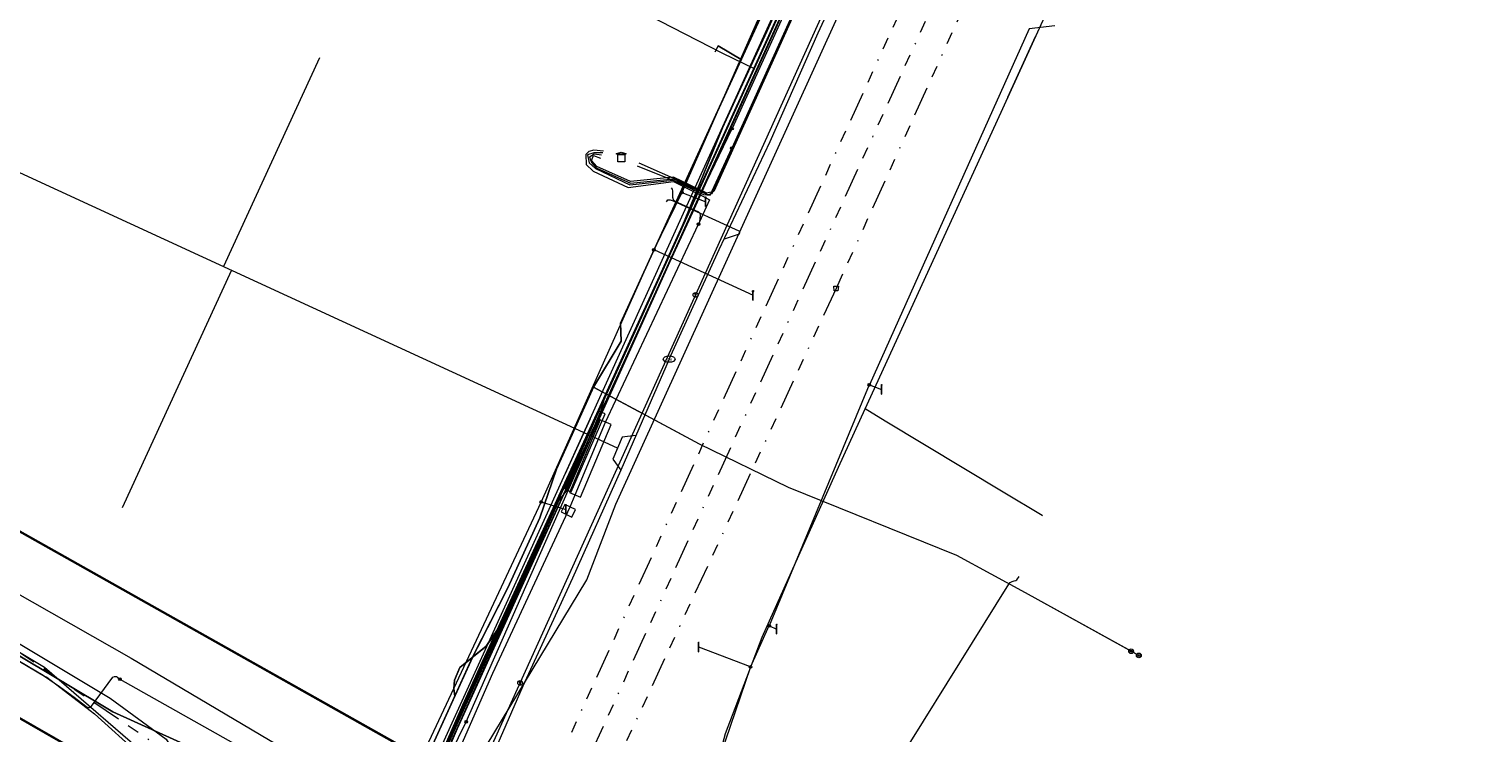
# Model space of a CAD drawing. Header units: metres. Extents: x 151922 to 154458, y 463415 to 464223.
# Tile 55 of 164: x 152395 to 152518, y 464005 to 464064. Entities that reach past the tile are written whole.
import ezdxf
from ezdxf.enums import TextEntityAlignment as Align
from ezdxf.lldxf.tags import DXFTag

# ---------------------------------------------------------------- set-up
doc = ezdxf.new("R2010")
doc.units = ezdxf.units.M
doc.linetypes.add('RI-OVERIG-SO', pattern=[17, 5, -2, 2, -2, 0, -2, 2, -2])
doc.layers.get('0').update_dxf_attribs({"lineweight": 9})
for name, color, linetype, lineweight in [('B-PV-KL-DATA-G', 90, 'KL-DATA-SO', 9), ('B-PV-KL-DATA_DUCT-G', 90, 'Continuous', 9), ('B-PV-KL-DATA_HULPSTUK-S', 90, 'Continuous', 9), ('B-PV-KL-DATA_KABELBED-G', 90, 'Continuous', 9), ('B-PV-KL-DATA_MANTELBUIS-G', 90, 'Continuous', 9), ('B-PV-KL-ET_HS-G', 10, 'KL-HS-SO', 9), ('B-PV-KL-ET_LS-G', 190, 'KL-LS-SO', 9), ('B-PV-KL-ET_LS-S', 190, 'Continuous', 9), ('B-PV-KL-ET_LS_HULPSTUK-S', 190, 'Continuous', 9), ('B-PV-KL-ET_LS_MANTELBUIS-G', 190, 'Continuous', 9), ('B-PV-KL-ET_MS-G', 130, 'KL-MS-SO', 9), ('B-PV-KL-ET_MS_HULPSTUK-S', 130, 'Continuous', 9), ('B-PV-KL-ET_MS_MANTELBUIS-G', 130, 'Continuous', 9), ('B-PV-KL-GAS_HD-G', 30, 'KL-GAS_HD-SO', 9), ('B-PV-KL-GAS_LD-G', 50, 'KL-GAS_LD-SO', 9), ('B-PV-KL-GAS_LD_HULPSTUK-S', 50, 'Continuous', 9), ('B-PV-KL-WATER-G', 170, 'KL-WATER-SO', 9), ('B-PV-KL-WATER-S', 170, 'Continuous', 9), ('B-PV-KL-WATER_HULPSTUK-S', 170, 'Continuous', 9), ('B-PV-OG-INFO-G', 7, 'Continuous', 9), ('B-PV-OG-INFO-S', 7, 'Continuous', 9), ('B-PV-RI-VRIJVERVAL-G', 210, 'RI-OVERIG-SO', 9), ('B-PV-RI-VRIJVERVAL_HULPSTUK-S', 210, 'Continuous', 9), ('N-PV-KL-WATER-G', 170, 'KL-WATER-SO', 9), ('N-PV-KL-WATER_HULPSTUK-S', 170, 'Continuous', 9)]:
    doc.layers.add(name, color=color, linetype=linetype, lineweight=lineweight)
doc.styles.add('NLCS-ISO', font='txt')
doc.styles.get("Standard").update_dxf_attribs({"font": 'arial.ttf'})
tags = doc.linetypes.add('KL-DATA-SO', pattern='A,4,-1,[101,NLCS.SHX,S=0.5,R=0,X=0,Y=0],-1,4,-1,["D",Standard,S=1,R=0,X=-0.25,Y=-0.5],-1.5', length=12.5).pattern_tags.tags
tags[18] = DXFTag(74, 10)
tags = doc.linetypes.add('KL-GAS_HD-SO', pattern='A,4,-1,[69,NLCS.SHX,S=0.5,R=0,X=0,Y=0],-1,4,-1,["H",Standard,S=1,R=0,X=0,Y=-0.5],-2', length=13).pattern_tags.tags
tags[18] = DXFTag(74, 10)
tags = doc.linetypes.add('KL-GAS_LD-SO', pattern='A,4,-1,[69,NLCS.SHX,S=0.5,R=0,X=0,Y=0],-1,4,-1,["L",Standard,S=1,R=0,X=0.25,Y=-0.5],-2', length=13).pattern_tags.tags
tags[18] = DXFTag(74, 10)
tags = doc.linetypes.add('KL-HS-SO', pattern='A,4,-1,[103,NLCS.SHX,S=0.75,R=0,X=0,Y=0],-1,4,-1,["H",Standard,S=1,R=0,X=0,Y=-0.5],-2', length=13).pattern_tags.tags
tags[18] = DXFTag(74, 10)
tags = doc.linetypes.add('KL-LS-SO', pattern='A,4,-1,[103,NLCS.SHX,S=0.75,R=0,X=0,Y=0],-1,4,-1,["L",Standard,S=1,R=0,X=0,Y=-0.5],-2', length=13).pattern_tags.tags
tags[18] = DXFTag(74, 10)
tags = doc.linetypes.add('KL-MS-SO', pattern='A,4,-1,[103,NLCS.SHX,S=0.75,R=0,X=0,Y=0],-1,4,-1,["M",Standard,S=1,R=0,X=0,Y=-0.5],-2', length=13).pattern_tags.tags
tags[18] = DXFTag(74, 10)
doc.linetypes.add('KL-WATER-SO', pattern='A,7,-0.5,[168,NLCS.SHX,S=0.75,R=0,X=0.75,Y=0],-2', length=9.5)

# ---------------------------------------------------------------- blocks, each defined once
blk = doc.blocks.new('SKL-WTB_HULP_MOF-SO')
at = {"linetype": 'ByBlock', "lineweight": 18}
h = blk.add_hatch(color=0, dxfattribs=at)
h.dxf.hatch_style = 1
h.paths.add_polyline_path([(-0.5625, 0, 1), (0.5625, 0, 1)])
at = {"color": 0, "linetype": 'ByBlock', "lineweight": 18}
blk.add_circle((0, 0), 0.5625, dxfattribs=at)
at = {"color": 0, "linetype": 'ByBlock', "lineweight": 18, "style": 'NLCS-ISO', "flags": 1}
for tag, p in [('TYPE', (1.5, 0)), ('OMSCHRIJVING', (1.5, -3)), ('LABEL', (1.5, -1.5))]:
    blk.add_attdef(tag, p, '', height=1, dxfattribs=at)
blk = doc.blocks.new('SKL-WTB_HULP_TECHNISCH GEBOUW-SO')
at = {"color": 0, "linetype": 'ByBlock', "lineweight": 18}
for points in [[(-2, 1.5), (0, 2), (2, 1.5), (2, 1.18), (-2, 1.18)], [(-1.5, 1.02), (1.5, 1.02), (1.5, -2), (-1.5, -2)]]:
    blk.add_lwpolyline(points, close=True, dxfattribs=at)
at = {"color": 0, "linetype": 'ByBlock', "lineweight": 18, "style": 'NLCS-ISO', "flags": 1}
for tag, p in [('TYPE', (2.5, 0)), ('OMSCHRIJVING', (2.5, -3)), ('LABEL', (2.5, -1.5))]:
    blk.add_attdef(tag, p, '', height=1, dxfattribs=at)
blk = doc.blocks.new('SKL-WTB_HULP_BLAASGAT-SO')
at = {"color": 0, "linetype": 'ByBlock', "lineweight": 18}
for points in [[(0.4, 0.73), (-0.4, 0.09)], [(-0.4, 0.73), (0.4, 0.09)], [(0, 0.41), (0, -0.87)]]:
    blk.add_lwpolyline(points, dxfattribs=at)
blk.add_circle((0, 0), 1, dxfattribs=at)
at = {"color": 0, "linetype": 'ByBlock', "lineweight": 18, "style": 'NLCS-ISO', "flags": 1}
for tag, p in [('TYPE', (1.5, 0)), ('OMSCHRIJVING', (1.5, -3)), ('LABEL', (1.5, -1.5))]:
    blk.add_attdef(tag, p, '', height=1, dxfattribs=at)
blk = doc.blocks.new('SKL-WTB_HULP_OVERLENGTE-SO')
at = {"color": 0, "linetype": 'ByBlock', "lineweight": 18}
for centre, radius in [((0, 0), 1), ((-0.42, 0), 0.417), ((0.42, 0), 0.417)]:
    blk.add_circle(centre, radius, dxfattribs=at)
at = {"color": 0, "linetype": 'ByBlock', "lineweight": 18, "style": 'NLCS-ISO', "flags": 1}
for tag, p in [('TYPE', (1.5, 0)), ('OMSCHRIJVING', (1.5, -3)), ('LABEL', (1.5, -1.5))]:
    blk.add_attdef(tag, p, '', height=1, dxfattribs=at)
blk = doc.blocks.new('SKL-WATER_BRANDKRAAN_BRANDPUT-SO')
at = {"color": 0, "linetype": 'ByBlock', "lineweight": 18}
blk.add_ellipse((0, 0), major_axis=(2.5, 0), ratio=0.54, dxfattribs=at)
at = {"color": 0, "linetype": 'ByBlock', "lineweight": 18, "style": 'NLCS-ISO'}
blk.add_text('bk', height=1.5, dxfattribs=at).set_placement((0.16, 0), align=Align.MIDDLE_CENTER)
blk = doc.blocks.new('SKL-WTB_HULP_OVERIG-SO')
at = {"color": 0, "linetype": 'ByBlock', "lineweight": 18}
for points in [[(-0.14, 0.14), (0.14, -0.14)], [(0.14, 0.14), (-0.14, -0.14)]]:
    blk.add_lwpolyline(points, dxfattribs=at)
at = {"color": 0, "linetype": 'ByBlock', "lineweight": 18, "style": 'NLCS-ISO', "flags": 1}
for tag, p in [('TYPE', (1.5, 0)), ('OMSCHRIJVING', (1.5, -3)), ('LABEL', (1.5, -1.5))]:
    blk.add_attdef(tag, p, '', height=1, dxfattribs=at)
blk = doc.blocks.new('SRI-HULP_AFVOER_OPVANG-SO')
at = {"color": 0, "linetype": 'ByBlock', "lineweight": 18}
blk.add_lwpolyline([(-0.75, -1), (-1, 1), (1, 1), (0.75, -1)], close=True, dxfattribs=at)
at = {"color": 0, "linetype": 'ByBlock', "lineweight": 18, "style": 'NLCS-ISO', "flags": 1}
for tag, p in [('TYPE', (1.5, 0)), ('OMSCHRIJVING', (1.5, -3)), ('LABEL', (1.5, -1.5))]:
    blk.add_attdef(tag, p, '', height=1, dxfattribs=at)
blk = doc.blocks.new('SKL-ET_LS_MAST-SO')
for p, q in [((-0.05, 2.07), (0.05, 2.07)), ((-0.05, -2), (0.05, -2))]:
    blk.add_line(p, q)
for points in [[(-0.18, 1.76), (-0.22, 1.76), (-0.22, 1.84), (-0.18, 1.84), (-0.18, 1.79)], [(-0.18, 1.49), (-0.22, 1.49), (-0.22, 1.57), (-0.18, 1.57), (-0.18, 1.52)], [(-0.18, 1.79), (-0.05, 1.79)], [(-0.18, 1.76), (-0.05, 1.76)], [(-0.18, 1.52), (-0.05, 1.52)], [(-0.18, 1.49), (-0.05, 1.49)], [(-0.05, -2), (-0.05, 2.07)], [(0.05, -2), (0.05, 2.07)], [(0.18, 1.92), (0.05, 1.92)], [(0.18, 1.89), (0.05, 1.89)], [(0.18, 1.66), (0.05, 1.66)], [(0.18, 1.63), (0.05, 1.63)], [(0.18, 1.39), (0.05, 1.39)], [(0.18, 1.36), (0.05, 1.36)], [(0.18, 1.89), (0.22, 1.89), (0.22, 1.97), (0.18, 1.97), (0.18, 1.92)], [(0.18, 1.63), (0.22, 1.63), (0.22, 1.71), (0.18, 1.71), (0.18, 1.66)], [(0.18, 1.36), (0.22, 1.36), (0.22, 1.44), (0.18, 1.44), (0.18, 1.39)]]:
    blk.add_lwpolyline(points)
blk = doc.blocks.new('SOG-INFO_OVERIG-SO')
at = {"color": 0, "linetype": 'ByBlock', "lineweight": 18}
for points in [[(-0.14, 0.14), (0.14, -0.14)], [(0.14, 0.14), (-0.14, -0.14)]]:
    blk.add_lwpolyline(points, dxfattribs=at)
at = {"color": 0, "linetype": 'ByBlock', "lineweight": 18, "style": 'NLCS-ISO', "flags": 1}
for tag, p in [('TYPE', (1.5, 0)), ('OMSCHRIJVING', (1.5, -3)), ('LABEL', (1.5, -1.5))]:
    blk.add_attdef(tag, p, '', height=1, dxfattribs=at)

msp = doc.modelspace()

# ---------------------------------------------------------------- linework, layer by layer
at = {"layer": 'B-PV-KL-DATA-G', "ltscale": 0.5, "flags": 128}
for points in [[(152468.663, 464088.189), (152457.3, 464063.1), (152446.3, 464039), (152429.9, 464002.7), (152427.7, 463996.5), (152424.6, 463997.2), (152423.5, 463992.9), (152417.1, 463987.3), (152412.7, 463983.2), (152411.7, 463982.4), (152396.1, 463949), (152393.9, 463943.8), (152392.2, 463942.2), (152390.9, 463941.5), (152389, 463941.1), (152387.2, 463941.1), (152385.9, 463941.6), (152385.2, 463939.9), (152378.7, 463925.9), (152379.9, 463925), (152380.6, 463922), (152381.4, 463918.5), (152364.7, 463880.8), (152361.4, 463877.9), (152317.5, 463844.9), (152314.733, 463842.839)], [(152468.604, 464088.214), (152468.441, 464087.846), (152468.024, 464086.976), (152467.308, 464085.316), (152466.961, 464084.548), (152460.999, 464071.343), (152456.238, 464060.871), (152442.574, 464030.795), (152440.468, 464026.238), (152437.453, 464019.541), (152429.471, 464001.98), (152427.402, 463996.437), (152423.892, 463996.037), (152423.167, 463992.542), (152420.598, 463989.985), (152419.073, 463990.075), (152416.386, 463990.878), (152414.838, 463991.064), (152409.339, 463986.985), (152409.129, 463986.75), (152409.148, 463986.231), (152410.467, 463984.922), (152411.462, 463983.75), (152411.973, 463982.788), (152411.901, 463981.952), (152411.23, 463980.614), (152408.49, 463974.808), (152394.951, 463945.293), (152393.786, 463943.204), (152392.107, 463941.708), (152389.69, 463940.517), (152387.492, 463940.571), (152385.727, 463941.347), (152383.121, 463942.617), (152370.007, 463948.519), (152353.204, 463956.358), (152341.526, 463961.47), (152339.968, 463962.156), (152334.25, 463964.865), (152329.061, 463967.232), (152325.642, 463968.834), (152323.784, 463969.717)], [(152468.639, 464088.199), (152446.3, 464039), (152429.9, 464002.7), (152427.7, 463996.5), (152424.6, 463997.2), (152423.5, 463992.9), (152417.1, 463987.3), (152411.8, 463982.4), (152396.1, 463949), (152393.9, 463943.8), (152392.2, 463942.2), (152390.9, 463941.4), (152389, 463941.1), (152387.2, 463941.1), (152385.9, 463941.6), (152378.7, 463925.9), (152379.9, 463925), (152380.6, 463922)], [(152468.647, 464088.195), (152446.337, 464038.971), (152429.857, 464002.684), (152427.686, 463996.485), (152424.581, 463997.156), (152423.496, 463992.883), (152417.069, 463987.304), (152411.754, 463982.367), (152396.071, 463949.039), (152393.872, 463943.808), (152392.156, 463942.168), (152390.912, 463941.447), (152389.036, 463941.115), (152387.197, 463941.11), (152385.932, 463941.569), (152378.738, 463925.896), (152379.917, 463925.018), (152380.62, 463921.972)], [(152426.136, 463998.849), (152426.663, 463999.013), (152427.487, 463998.823), (152427.736, 463998.745), (152428.071, 463999.485), (152429.33, 464004.199), (152432.537, 464011.263), (152433.686, 464012.198), (152434.645, 464013.591), (152440.161, 464025.609), (152442.565, 464030.817), (152450.213, 464047.56), (152453.605, 464055.865), (152457.375, 464064.018), (152468.363, 464088.317)], [(152426.136, 463998.849), (152426.663, 463999.013), (152427.487, 463998.823), (152427.736, 463998.745), (152427.772, 463998.825), (152427.936, 463998.779), (152428.068, 463998.775), (152428.163, 463998.823), (152428.246, 463998.936), (152428.368, 463999.276), (152428.723, 464000.235), (152429, 464000.912), (152429.863, 464002.98), (152430.442, 464004.34), (152431.702, 464007.253), (152433.358, 464010.89), (152434.147, 464012.593), (152434.541, 464013.439), (152434.645, 464013.591), (152440.161, 464025.609), (152442.565, 464030.817), (152450.213, 464047.56), (152453.605, 464055.865), (152457.375, 464064.018), (152468.363, 464088.317)], [(152390.422, 463940.724), (152393.451, 463944.106), (152397.376, 463949.862), (152407.679, 463969.779), (152420.745, 463982.402), (152442.161, 464017.779), (152444.615, 464024.158), (152467.138, 464073.666), (152471.68, 464083.3), (152473.248, 464086.23)], [(152314.733, 464060.343), (152345.881, 464041.91), (152346.925, 464039.726), (152402.212, 464006.663), (152418.379, 463999.312), (152426.057, 463997.658), (152427.247, 463997.663), (152428.071, 463999.485), (152429.33, 464004.199), (152432.637, 464011.482), (152435.512, 464017.096), (152438.195, 464023.014), (152439.604, 464027.095), (152442.368, 464033.2), (152442.717, 464034.023), (152445.064, 464037.893), (152445.006, 464039.419), (152463.227, 464079.161), (152464.038, 464078.756), (152464.879, 464080.616), (152464.798, 464080.653)], [(152426.136, 463998.849), (152426.663, 463999.013), (152427.487, 463998.823), (152427.736, 463998.745), (152427.772, 463998.825), (152427.936, 463998.779), (152428.002, 463998.777), (152428.312, 463998.702), (152439.839, 464024.499), (152440.536, 464025.37), (152443.404, 464032.123), (152443.77, 464033.456), (152450.213, 464047.56), (152453.605, 464055.865), (152457.375, 464064.018), (152464.879, 464080.616), (152464.798, 464080.653)], [(152456.238, 464060.871), (152453.614, 464062.135), (152435.724, 464071.331), (152435.717, 464071.335)], [(152460.599, 464069.828), (152451.075, 464048.729), (152442.684, 464030.516), (152440.746, 464026.163), (152431.229, 464005.224), (152427.414, 463996.309), (152426.306, 463996.398), (152420.512, 463987.737)], [(152452.977, 464062.266), (152453.246, 464062.782), (152455.186, 464061.621), (152445.006, 464039.419), (152445.064, 464037.893), (152442.717, 464034.023), (152442.368, 464033.2), (152439.604, 464027.095), (152438.195, 464023.014), (152435.512, 464017.096), (152432.637, 464011.482), (152429.33, 464004.199), (152428.071, 463999.485), (152427.772, 463998.825), (152427.454, 463998.913)], [(152385.727, 463941.347), (152387.492, 463940.571), (152389.69, 463940.517), (152392.107, 463941.708), (152393.786, 463943.204), (152394.951, 463945.293), (152408.49, 463974.808), (152411.23, 463980.614), (152411.901, 463981.952), (152411.973, 463982.788), (152411.462, 463983.75), (152410.467, 463984.922), (152409.148, 463986.231), (152409.129, 463986.75), (152409.339, 463986.985), (152414.838, 463991.064), (152416.386, 463990.878), (152419.073, 463990.075), (152420.598, 463989.985), (152423.167, 463992.542), (152423.892, 463996.037), (152427.402, 463996.437), (152429.471, 464001.98), (152437.453, 464019.541), (152440.468, 464026.238), (152442.574, 464030.795), (152454.782, 464057.667), (152455.219, 464058.628), (152456.238, 464060.871)], [(152488.694, 464011.404), (152479.154, 464016.669), (152473.355, 464019.833), (152459.174, 464025.558), (152451.647, 464029.212), (152443.77, 464033.456), (152442.565, 464030.817), (152440.161, 464025.609), (152434.645, 464013.591), (152433.686, 464012.198), (152432.537, 464011.263), (152429.33, 464004.199), (152428.071, 463999.485), (152427.772, 463998.825), (152427.454, 463998.913)], [(152488.045, 464011.762), (152479.154, 464016.669), (152473.355, 464019.833), (152459.174, 464025.558), (152451.647, 464029.212), (152443.77, 464033.456), (152442.565, 464030.817), (152440.161, 464025.609), (152434.645, 464013.591), (152433.686, 464012.198), (152432.537, 464011.263), (152429.33, 464004.199), (152428.071, 463999.485), (152427.772, 463998.825), (152427.454, 463998.913)], [(152442.681, 464030.511), (152440.896, 464026.358)]]:
    msp.add_lwpolyline(points, dxfattribs=at)
at = {"layer": 'B-PV-KL-DATA_DUCT-G', "ltscale": 0.5, "flags": 128}
for points in [[(152426.136, 463998.849), (152426.663, 463999.013), (152427.736, 463998.745), (152428.071, 463999.485), (152429.33, 464004.199), (152432.537, 464011.263), (152433.613, 464012.139), (152433.696, 464012.212), (152434.541, 464013.439), (152442.617, 464030.931), (152450.213, 464047.56), (152453.605, 464055.865), (152464.038, 464078.756), (152464.879, 464080.616), (152468.377, 464088.311)], [(152468.377, 464088.311), (152464.879, 464080.616), (152464.038, 464078.756), (152453.605, 464055.865), (152450.213, 464047.56), (152442.617, 464030.931), (152434.541, 464013.439), (152433.696, 464012.212), (152433.613, 464012.139), (152431.467, 464010.391), (152431.014, 464009.333), (152430.951, 464008.595), (152431.039, 464007.962), (152429.33, 464004.199), (152428.071, 463999.485), (152427.247, 463997.663), (152428.622, 463993.946), (152437.37, 463965.72), (152437.679, 463963.689), (152438.18, 463962.99), (152439.32, 463961.89), (152451.661, 463947.058), (152456.655, 463941.228)], [(152468.377, 464088.311), (152464.879, 464080.616), (152464.038, 464078.756), (152453.605, 464055.865), (152450.213, 464047.56), (152442.617, 464030.931), (152434.541, 464013.439), (152433.696, 464012.212), (152433.613, 464012.139), (152431.467, 464010.391), (152431.014, 464009.333), (152430.951, 464008.595), (152431.039, 464007.962), (152429.33, 464004.199), (152428.071, 463999.485), (152427.247, 463997.663), (152428.622, 463993.946), (152437.37, 463965.72), (152437.679, 463963.689), (152438.18, 463962.99), (152439.32, 463961.89), (152451.661, 463947.058), (152456.655, 463941.228)], [(152456.655, 463941.228), (152451.661, 463947.058), (152439.32, 463961.89), (152438.18, 463962.99), (152437.679, 463963.689), (152437.37, 463965.72), (152428.622, 463993.946), (152427.247, 463997.663), (152428.071, 463999.485), (152429.33, 464004.199), (152431.039, 464007.962), (152430.951, 464008.595), (152431.014, 464009.333), (152431.467, 464010.391), (152433.613, 464012.139), (152433.696, 464012.212), (152434.541, 464013.439), (152442.617, 464030.931), (152450.213, 464047.56), (152453.605, 464055.865), (152464.038, 464078.756), (152464.879, 464080.616), (152468.377, 464088.311)], [(152440.404, 463959.375), (152439.781, 463960.089), (152439.862, 463961.238), (152439.32, 463961.89), (152438.18, 463962.99), (152437.679, 463963.689), (152437.37, 463965.72), (152428.622, 463993.946), (152427.247, 463997.663), (152428.071, 463999.485), (152429.33, 464004.199), (152431.039, 464007.962), (152430.951, 464008.595), (152431.014, 464009.333), (152431.467, 464010.391), (152433.613, 464012.139), (152433.696, 464012.212), (152434.541, 464013.439), (152442.617, 464030.931), (152450.213, 464047.56), (152453.605, 464055.865), (152464.038, 464078.756), (152464.879, 464080.616), (152468.377, 464088.311)], [(152440.404, 463959.375), (152439.781, 463960.089), (152439.862, 463961.238), (152439.32, 463961.89), (152438.18, 463962.99), (152437.679, 463963.689), (152437.37, 463965.72), (152428.622, 463993.946), (152427.247, 463997.663), (152428.071, 463999.485), (152429.33, 464004.199), (152431.039, 464007.962), (152430.951, 464008.595), (152431.014, 464009.333), (152431.467, 464010.391), (152433.613, 464012.139), (152433.696, 464012.212), (152434.541, 464013.439), (152442.617, 464030.931), (152450.213, 464047.56), (152453.605, 464055.865), (152464.038, 464078.756), (152464.879, 464080.616), (152468.377, 464088.311)], [(152456.655, 463941.228), (152451.661, 463947.058), (152439.32, 463961.89), (152438.18, 463962.99), (152437.679, 463963.689), (152437.37, 463965.72), (152428.622, 463993.946), (152427.247, 463997.663), (152428.071, 463999.485), (152429.33, 464004.199), (152431.039, 464007.962), (152430.951, 464008.595), (152431.014, 464009.333), (152431.467, 464010.391), (152433.613, 464012.139), (152433.696, 464012.212), (152434.541, 464013.439), (152442.617, 464030.931), (152450.213, 464047.56), (152453.605, 464055.865), (152464.038, 464078.756), (152464.879, 464080.616), (152468.377, 464088.311)], [(152426.136, 463998.849), (152426.663, 463999.013), (152427.736, 463998.745), (152427.772, 463998.825), (152428.002, 463998.777), (152428.312, 463998.702), (152439.839, 464024.499), (152440.536, 464025.37), (152443.404, 464032.123), (152443.77, 464033.456), (152450.213, 464047.56), (152453.605, 464055.865), (152464.038, 464078.756), (152464.879, 464080.616), (152464.798, 464080.653)], [(152429.33, 464004.199), (152431.039, 464007.962), (152430.951, 464008.595), (152431.014, 464009.333), (152431.467, 464010.391), (152433.613, 464012.139), (152433.696, 464012.212), (152434.541, 464013.439), (152442.617, 464030.931), (152450.213, 464047.56), (152453.605, 464055.865), (152464.038, 464078.756)], [(152429.33, 464004.199), (152431.039, 464007.962), (152430.951, 464008.595), (152431.014, 464009.333), (152431.467, 464010.391), (152433.613, 464012.139), (152433.696, 464012.212), (152434.541, 464013.439), (152442.617, 464030.931), (152450.213, 464047.56), (152453.605, 464055.865), (152464.038, 464078.756)], [(152464.038, 464078.756), (152453.605, 464055.865), (152450.213, 464047.56), (152442.617, 464030.931), (152434.541, 464013.439), (152433.696, 464012.212), (152433.613, 464012.139), (152431.467, 464010.391), (152431.014, 464009.333), (152430.951, 464008.595), (152431.039, 464007.962), (152429.33, 464004.199)], [(152429.33, 464004.199), (152431.039, 464007.962), (152430.951, 464008.595), (152431.014, 464009.333), (152431.467, 464010.391), (152433.613, 464012.139), (152433.696, 464012.212), (152434.541, 464013.439), (152442.617, 464030.931), (152450.213, 464047.56), (152453.605, 464055.865), (152464.038, 464078.756)], [(152429.33, 464004.199), (152431.039, 464007.962), (152430.951, 464008.595), (152431.014, 464009.333), (152431.467, 464010.391), (152433.613, 464012.139), (152433.696, 464012.212), (152434.541, 464013.439), (152442.617, 464030.931), (152450.213, 464047.56), (152453.605, 464055.865), (152464.038, 464078.756)]]:
    msp.add_lwpolyline(points, dxfattribs=at)
at = {"layer": 'B-PV-KL-DATA_KABELBED-G', "ltscale": 0.5, "flags": 128}
for points in [[(152429.719, 464003.314), (152468.291, 464088.319)], [(152465.616, 464032.183), (152476.627, 464056.21), (152487.545, 464080.098)], [(152453.605, 464055.865), (152464.038, 464078.756)], [(152455.186, 464061.621), (152463.227, 464079.161)], [(152463.421, 464076.18), (152442.857, 464030.808), (152440.631, 464025.917), (152430.723, 464004.188)], [(152455.186, 464061.621), (152453.246, 464062.782), (152452.977, 464062.266)], [(152477.656, 464058.459), (152479.986, 464063.551)], [(152442.717, 464034.023), (152445.064, 464037.893), (152445.006, 464039.419), (152455.186, 464061.621)], [(152427.247, 463997.663), (152426.057, 463997.658), (152418.379, 463999.312), (152402.212, 464006.663), (152346.925, 464039.726), (152345.881, 464041.91), (152314.733, 464060.343)], [(152443.77, 464033.456), (152450.213, 464047.56), (152453.605, 464055.865)], [(152442.368, 464033.2), (152439.604, 464027.095)], [(152442.717, 464034.023), (152442.368, 464033.2)], [(152442.617, 464030.931), (152443.77, 464033.456)], [(152443.77, 464033.456), (152442.717, 464034.023)], [(152443.404, 464032.123), (152443.77, 464033.456)], [(152446.503, 464031.984), (152443.77, 464033.456)], [(152440.536, 464025.37), (152443.404, 464032.123)], [(152451.647, 464029.212), (152446.503, 464031.984)], [(152465.976, 463973.267), (152458.495, 463982.632), (152457.324, 463984.086), (152456.276, 463985.631), (152455.358, 463987.256), (152454.575, 463988.951), (152453.934, 463990.704), (152453.438, 463992.504), (152453.091, 463994.338), (152452.895, 463996.194), (152452.851, 463998.06), (152452.96, 463999.924), (152452.964, 464000.001), (152453.127, 464001.637), (152453.428, 464003.254), (152453.864, 464004.839), (152454.433, 464006.382), (152456.945, 464012.952), (152463.368, 464027.276), (152465.616, 464032.183)], [(152480.537, 464023.194), (152477.252, 464025.173), (152467.319, 464031.159), (152465.617, 464032.183)], [(152440.316, 464025.945), (152442.617, 464030.931)], [(152442.448, 464031.354), (152440.319, 464026.663)], [(152459.174, 464025.558), (152451.647, 464029.212)], [(152439.604, 464027.095), (152438.195, 464023.014), (152437.783, 464022.105)], [(152434.541, 464013.439), (152440.316, 464025.945)], [(152428.002, 463998.777), (152428.312, 463998.702), (152439.839, 464024.499), (152440.536, 464025.37)], [(152473.355, 464019.833), (152459.174, 464025.558)], [(152372.926, 464023.555), (152396.32, 464009.75), (152396.452, 464009.672), (152396.63, 464009.563), (152400.667, 464006.473), (152404.444, 464003.071)], [(152437.783, 464022.105), (152435.512, 464017.096), (152432.943, 464012.079)], [(152479.154, 464016.669), (152473.355, 464019.833)], [(152487.735, 464011.933), (152479.154, 464016.669)], [(152390.299, 464014.795), (152401.977, 464007.82), (152406.705, 464004.342), (152407.756, 464002.61)], [(152434.541, 464013.439), (152431.702, 464007.253), (152429, 464000.912), (152428.246, 463998.936), (152428.002, 463998.777)], [(152433.696, 464012.212), (152434.541, 464013.439)], [(152433.613, 464012.139), (152433.696, 464012.212)], [(152431.988, 464010.815), (152432.315, 464011.082)], [(152432.315, 464011.082), (152432.537, 464011.263)], [(152432.441, 464011.053), (152432.383, 464010.924)], [(152432.537, 464011.263), (152432.441, 464011.053)], [(152432.943, 464012.079), (152432.537, 464011.263)], [(152432.537, 464011.263), (152432.703, 464011.398)], [(152432.703, 464011.398), (152432.862, 464011.528)], [(152432.862, 464011.528), (152433.072, 464011.699)], [(152433.072, 464011.699), (152433.372, 464011.943)], [(152433.372, 464011.943), (152433.613, 464012.139)], [(152488.045, 464011.762), (152487.735, 464011.933)], [(152488.694, 464011.404), (152488.045, 464011.762)], [(152431.039, 464007.962), (152430.951, 464008.595), (152431.014, 464009.333), (152431.384, 464010.198)], [(152432.383, 464010.924), (152431.039, 464007.962)], [(152431.384, 464010.198), (152431.467, 464010.391), (152431.658, 464010.546)], [(152431.658, 464010.546), (152431.988, 464010.815)], [(152431.039, 464007.962), (152429.33, 464004.199), (152428.071, 463999.485), (152427.772, 463998.825)]]:
    msp.add_lwpolyline(points, dxfattribs=at)
at = {"layer": 'B-PV-KL-DATA_MANTELBUIS-G', "ltscale": 0.5, "flags": 128}
for points in [[(152442.161, 464017.779), (152444.615, 464024.158), (152467.138, 464073.666), (152471.68, 464083.3)], [(152477.656, 464058.459), (152479.986, 464063.551)], [(152442.368, 464033.2), (152439.604, 464027.095)], [(152442.717, 464034.023), (152446.503, 464031.984)], [(152440.536, 464025.37), (152443.404, 464032.123)], [(152440.316, 464025.945), (152442.617, 464030.931)], [(152442.448, 464031.354), (152440.319, 464026.663)], [(152440.631, 464025.917), (152442.857, 464030.808)], [(152459.174, 464025.558), (152451.647, 464029.212)], [(152473.355, 464019.833), (152459.174, 464025.558)], [(152479.154, 464016.669), (152473.355, 464019.833)], [(152390.422, 463940.724), (152393.451, 463944.106), (152397.376, 463949.862), (152407.679, 463969.779), (152420.744, 463982.402), (152442.161, 464017.779)], [(152487.735, 464011.933), (152479.154, 464016.669)]]:
    msp.add_lwpolyline(points, dxfattribs=at)
at = {"layer": 'B-PV-KL-ET_HS-G', "ltscale": 0.5, "flags": 128}
for points in [[(152656.637, 464020.43), (152646.573, 464017.052), (152609.391, 464002.449), (152604.368, 464000.045), (152591.08, 463994.479), (152573.226, 463986.181), (152565.319, 463981.437), (152511.974, 463953.976), (152496.782, 463946.38), (152492.283, 463946.714), (152474.096, 463959.726), (152469.438, 463964.23), (152456.709, 463974.544), (152453.896, 463977.656), (152451.942, 463980.148), (152450.258, 463982.827), (152448.862, 463985.669), (152447.769, 463988.639), (152446.992, 463991.709), (152446.778, 463992.75), (152446.304, 463993.243), (152437.721, 463998.392), (152426.895, 464003.595), (152405.98, 464015.376), (152315.513, 464066.257), (152314.733, 464066.685)], [(152658.646, 464021.052), (152646.59, 464017.005), (152609.411, 464002.403), (152604.39, 464000), (152591.1, 463994.433), (152573.249, 463986.137), (152565.343, 463981.393), (152511.997, 463953.931), (152496.792, 463946.329), (152492.265, 463946.665), (152474.064, 463959.687), (152469.405, 463964.193), (152456.675, 463974.508), (152453.858, 463977.624), (152451.901, 463980.119), (152450.214, 463982.803), (152448.816, 463985.649), (152447.721, 463988.624), (152446.943, 463991.698), (152446.732, 463992.726), (152446.273, 463993.204), (152437.697, 463998.348), (152426.872, 464003.551), (152405.955, 464015.332), (152315.489, 464066.213), (152314.733, 464066.627)], [(152656.672, 464020.337), (152646.607, 464016.958), (152609.431, 464002.357), (152604.519, 464000), (152591.12, 463994.387), (152573.272, 463986.093), (152565.367, 463981.349), (152512.02, 463953.886), (152496.802, 463946.278), (152492.247, 463946.616), (152474.032, 463959.648), (152469.372, 463964.156), (152456.641, 463974.472), (152453.82, 463977.592), (152451.86, 463980.09), (152450.17, 463982.779), (152448.77, 463985.629), (152447.673, 463988.609), (152446.894, 463991.687), (152446.686, 463992.702), (152446.242, 463993.165), (152437.673, 463998.304), (152426.849, 464003.507), (152405.93, 464015.288), (152315.465, 464066.169), (152314.733, 464066.57)], [(152314.733, 464052.921), (152344.56, 464035.394), (152387.83, 464009.919), (152405.129, 464000), (152420.522, 463991.581), (152449.998, 463971.252), (152520.496, 463929.73), (152535.226, 463937.58), (152549.855, 463945.796), (152593.44, 463967.033), (152622.731, 463979.717), (152657.482, 463993.765), (152720.782, 464013.379), (152749.85, 464020.734), (152781.277, 464027.937), (152854.802, 464040.074), (152908.205, 464046.628), (152986.263, 464048.368), (153000, 464048.232)], [(154217.325, 463594.831), (154199.464, 463607.851), (154174.772, 463625.744), (154138.46, 463650.947), (154122.54, 463662.087), (154086.172, 463686.18), (154063.405, 463701.058), (154020.381, 463727.137), (154000, 463739.029), (153979.421, 463750), (153959.461, 463760.149), (153937.282, 463770.929), (153921.038, 463778.193), (153909.918, 463783.29), (153863.492, 463805.295), (153845.507, 463815.329), (153833.914, 463821.923), (153804.856, 463836.765), (153777.857, 463851.011), (153726.497, 463876.685), (153698.876, 463888.515), (153630.013, 463912.221), (153545.355, 463937.298), (153500, 463949.418), (153477.115, 463955.58), (153472.948, 463954.084), (153397.664, 463972.899), (153389.981, 463974.891), (153297.059, 464000), (153230.927, 464016.101), (153191.767, 464024.924), (153127.848, 464037.602), (153078.676, 464043.845), (153033.425, 464046.759), (153000, 464048.182), (152986.263, 464048.318), (152908.209, 464046.578), (152854.809, 464040.024), (152781.287, 464027.888), (152749.862, 464020.685), (152720.796, 464013.331), (152657.499, 463993.718), (152622.75, 463979.671), (152593.461, 463966.988), (152549.878, 463945.752), (152535.25, 463937.536), (152520.495, 463929.673), (152449.971, 463971.21), (152420.496, 463991.538), (152405.025, 464000), (152387.805, 464009.876), (152344.535, 464035.351), (152314.733, 464052.864)], [(152314.733, 464052.806), (152344.51, 464035.308), (152387.78, 464009.833), (152404.92, 464000), (152420.47, 463991.495), (152449.944, 463971.168), (152520.494, 463929.616), (152535.274, 463937.492), (152549.901, 463945.708), (152593.482, 463966.943), (152622.769, 463979.625), (152657.516, 463993.671), (152720.81, 464013.283), (152749.874, 464020.636), (152781.297, 464027.839), (152854.816, 464039.974), (152908.213, 464046.528), (152986.263, 464048.268), (153000, 464048.132)]]:
    msp.add_lwpolyline(points, dxfattribs=at)
at = {"layer": 'B-PV-KL-ET_LS-G', "ltscale": 0.5, "flags": 128}
for points in [[(152396.659, 464118.95), (152385.676, 464095.19), (152385.725, 464093.986), (152386.074, 464093.587), (152392.813, 464090.254), (152399.323, 464087.257), (152408.131, 464083.193), (152444.363, 464066.363), (152445.773, 464066.498), (152446.647, 464067.409), (152453.596, 464081.914), (152454.204, 464082.272), (152455.134, 464082.365), (152461.47, 464079.706), (152464.415, 464078.274), (152465.218, 464077.708), (152464.084, 464075.179), (152460.111, 464066.528), (152452.863, 464050.499), (152452.289, 464050.359), (152449.473, 464051.699), (152445.847, 464051.35), (152442.998, 464052.603), (152442.568, 464053.124), (152442.718, 464053.528), (152443.304, 464053.316)], [(152466.691, 464089.031), (152462.01, 464077.33), (152450.181, 464050.43), (152447.819, 464045.576), (152438.312, 464024.34), (152427.123, 464000.517)], [(152469.549, 464087.81), (152464.33, 464075.954), (152459.267, 464064.929), (152454.393, 464054.147)], [(152443.412, 464053.563), (152442.778, 464053.658), (152442.389, 464053.383), (152442.549, 464052.942), (152442.959, 464052.508), (152445.833, 464051.202), (152449.46, 464051.563), (152452.328, 464050.253), (152452.736, 464050.346), (152460.066, 464066.549), (152464.039, 464075.2), (152465.24, 464077.884), (152461.559, 464079.804), (152461.223, 464079.952)], [(152481.625, 464064.465), (152479.463, 464064.21), (152465.993, 464034.217)], [(152314.733, 464060.223), (152340.629, 464044.447), (152346.409, 464039.471), (152372.927, 464023.556), (152396.452, 464009.673), (152397.718, 464008.794), (152398.957, 464007.878), (152400.033, 464007.04), (152400.134, 464007.007), (152400.24, 464007.012), (152400.338, 464007.054), (152400.415, 464007.126), (152402.218, 464009.571), (152402.36, 464009.64), (152402.518, 464009.628), (152402.608, 464009.574), (152402.809, 464009.404)], [(152443.562, 464053.901), (152442.766, 464053.983), (152442.341, 464053.871), (152442.075, 464053.626), (152442.105, 464052.774), (152442.702, 464052.214), (152445.649, 464050.844), (152449.455, 464051.33), (152451.952, 464050.099), (152452.508, 464049.8), (152451.673, 464047.953)], [(152443.504, 464053.771), (152442.763, 464053.753), (152442.219, 464053.586), (152442.352, 464052.928), (152442.885, 464052.43), (152445.784, 464051.051), (152449.437, 464051.444), (152451.997, 464050.243), (152452.564, 464050.191), (152454.393, 464054.147)], [(152449.268, 464050.807), (152449.348, 464050.707), (152449.396, 464050.519), (152449.396, 464050.022), (152449.427, 464049.835), (152449.58, 464049.682), (152451.58, 464048.783), (152451.662, 464048.717), (152451.696, 464048.634), (152451.706, 464048.484), (152451.673, 464047.953)], [(152450.181, 464050.43), (152452.182, 464049.629)], [(152479.61, 463960.212), (152479.416, 463959.931), (152479.32, 463958.965), (152479.451, 463957.404), (152479.917, 463956.49), (152480.559, 463955.829), (152481.041, 463955.408), (152481.067, 463955.301), (152481.049, 463955.202), (152480.908, 463955.173), (152480.753, 463955.204), (152480.451, 463955.409), (152470.539, 463966.608), (152454.314, 463981.619), (152452.541, 463983.795), (152451.147, 463985.223), (152449.465, 463986.241), (152428.133, 463996.339), (152425.968, 463997.885), (152425.807, 463998.017), (152425.694, 463998.234), (152425.773, 463998.679), (152426.71, 464000.1), (152427.693, 464000.892), (152428.669, 464001.02), (152430.6, 464001.57), (152434.252, 464009.923), (152440.754, 464023.918), (152441.169, 464024.943), (152443.743, 464031.07), (152451.581, 464047.75)], [(152451.673, 464047.953), (152451.581, 464047.75)], [(152447.859, 464045.586), (152456.185, 464041.773)], [(152465.973, 464034.217), (152457.526, 464013.897)], [(152465.993, 464034.217), (152467.013, 464033.817)], [(152438.312, 464024.34), (152440.393, 464023.71)], [(152457.722, 463982.649), (152457.264, 463983.054), (152457.045, 463983.338), (152456.994, 463983.844), (152457.071, 463984.255), (152477.732, 464017.41), (152477.858, 464017.549), (152478.014, 464017.648), (152478.176, 464017.704), (152478.339, 464017.726), (152478.421, 464017.775), (152478.595, 464018.058)], [(152457.506, 464013.907), (152455.965, 464010.435)], [(152457.526, 464013.897), (152458.167, 464013.622)], [(152455.965, 464010.435), (152451.602, 464012.111)], [(152455.965, 464010.46), (152453.824, 464004.18), (152453.043, 464001.528), (152452.503, 463999.476), (152452.262, 463997.57), (152452.262, 463996.089), (152452.402, 463995.093), (152452.643, 463993.587)], [(152402.809, 464009.404), (152419.503, 464000), (152421.699, 463998.741), (152423.131, 463997.381)]]:
    msp.add_lwpolyline(points, dxfattribs=at)
at = {"layer": 'B-PV-KL-ET_LS_MANTELBUIS-G', "ltscale": 0.5, "flags": 128}
for points in [[(152443.17, 464031.995), (152440.301, 464025.431), (152440.851, 464025.191), (152443.72, 464031.755), (152443.17, 464031.995)], [(152441.63, 464024.75), (152444.204, 464030.876), (152443.282, 464031.263), (152440.708, 464025.137), (152441.63, 464024.75)], [(152440.903, 464023.069), (152441.206, 464023.703), (152440.303, 464024.133), (152440.001, 464023.499), (152440.903, 464023.069)]]:
    msp.add_lwpolyline(points, dxfattribs=at)
at = {"layer": 'B-PV-KL-ET_MS-G', "ltscale": 0.5, "flags": 128}
for points in [[(152469.032, 464088.031), (152454.4, 464055.797)], [(152446.559, 464052.921), (152450.215, 464051.282), (152451.879, 464050.565), (152454.4, 464055.797)], [(152432.001, 464005.817), (152440.576, 464025.311), (152443.445, 464031.875), (152451.826, 464050.47), (152446.43, 464052.633)], [(152324.508, 463829.804), (152323.124, 463832.591), (152316.979, 463840.453), (152315.639, 463841.063), (152315.481, 463841.169), (152315.344, 463841.301), (152315.232, 463841.456), (152315.151, 463841.628), (152315.102, 463841.812), (152315.087, 463842.003), (152315.106, 463842.192), (152315.16, 463842.375), (152315.246, 463842.545), (152315.361, 463842.697), (152315.502, 463842.826), (152367.752, 463882.467), (152383.443, 463917.096), (152383.526, 463917.394), (152383.532, 463917.549), (152383.471, 463917.853), (152380.901, 463924.872), (152380.831, 463924.997), (152380.726, 463925.093), (152380.62, 463925.157), (152380.593, 463925.228), (152386.814, 463939.427), (152386.925, 463939.587), (152387.09, 463939.692), (152387.282, 463939.726), (152387.379, 463939.715), (152387.472, 463939.683), (152387.989, 463939.458), (152388.284, 463939.379), (152388.59, 463939.394), (152388.737, 463939.434), (152393.737, 463941.287), (152394.011, 463941.442), (152394.126, 463941.549), (152394.299, 463941.809), (152411.44, 463979.126), (152411.661, 463979.644), (152411.836, 463980.752), (152411.505, 463982.417), (152411.575, 463982.989), (152411.847, 463983.497), (152412.048, 463983.705), (152416.898, 463987.706), (152417.024, 463987.831), (152417.201, 463988.137), (152417.26, 463988.484), (152417.185, 463996.99), (152417.192, 463997.087), (152417.259, 463997.271), (152417.386, 463997.42), (152417.556, 463997.515), (152417.749, 463997.544), (152417.847, 463997.533), (152424.722, 463996.1), (152425.302, 463996.037), (152426.442, 463996.248), (152427.417, 463996.877), (152428.08, 463997.827), (152432.001, 464005.817)]]:
    msp.add_lwpolyline(points, dxfattribs=at)
at = {"layer": 'B-PV-KL-ET_MS_MANTELBUIS-G', "ltscale": 0.5, "flags": 128}
for points in [[(152443.17, 464031.995), (152440.301, 464025.431), (152440.851, 464025.191), (152443.72, 464031.755), (152443.17, 464031.995)], [(152441.63, 464024.75), (152444.204, 464030.876), (152443.282, 464031.263), (152440.708, 464025.137), (152441.63, 464024.75)], [(152440.903, 464023.069), (152441.206, 464023.703), (152440.303, 464024.133), (152440.001, 464023.499), (152440.903, 464023.069)]]:
    msp.add_lwpolyline(points, dxfattribs=at)
at = {"layer": 'B-PV-KL-GAS_HD-G', "ltscale": 0.5, "flags": 128}
msp.add_lwpolyline([(152314.733, 464062.472), (152343.49, 464045.442), (152403.752, 464011.181), (152426.896, 463997.472)], dxfattribs=at)
at = {"layer": 'B-PV-KL-GAS_LD-G', "ltscale": 0.5, "flags": 128}
for points in [[(152424.608, 463987.034), (152426.53, 463987.27), (152427.07, 463987.68), (152431.4, 463997.72), (152471.713, 464086.886)], [(152314.733, 464059.284), (152323.061, 464054.278), (152335.334, 464046.839), (152345.607, 464040.528), (152366.16, 464028.34), (152376.62, 464022.37), (152386.79, 464016.2), (152396.44, 464010.42), (152406.14, 464002.04), (152413.76, 463992.69), (152415.953, 463989.864)]]:
    msp.add_lwpolyline(points, dxfattribs=at)
at = {"layer": 'B-PV-KL-WATER-G', "ltscale": 0.5, "flags": 128}
for points in [[(152449.101, 464036.38), (152453.316, 464045.622), (152457.605, 464054.702), (152461.65, 464063.88), (152465.848, 464072.971), (152467.313, 464076.181)], [(152448.889, 464049.627), (152448.999, 464049.786), (152449.072, 464049.806), (152449.175, 464049.796), (152449.428, 464049.712), (152454.968, 464047.198), (152454.998, 464047.151), (152455.032, 464047.054), (152455.017, 464046.899), (152453.729, 464046.496)], [(152449.101, 464036.38), (152445.025, 464027.008), (152440.943, 464017.929), (152436.771, 464008.817), (152432.751, 463999.616), (152431.143, 463995.83), (152428.188, 463988.161), (152428.118, 463987.924), (152427.988, 463987.767), (152427.829, 463987.639), (152427.645, 463987.497), (152427.386, 463987.404), (152423.008, 463986.428), (152422.736, 463986.364), (152422.532, 463986.236), (152422.299, 463986.035)]]:
    msp.add_lwpolyline(points, dxfattribs=at)
at = {"layer": 'B-PV-OG-INFO-G', "ltscale": 0.5, "flags": 128}
for points in [[(152442.161, 464017.779), (152444.615, 464024.158), (152467.138, 464073.666), (152471.68, 464083.3)], [(152390.422, 463940.724), (152393.451, 463944.106), (152397.376, 463949.862), (152407.679, 463969.779), (152420.744, 463982.402), (152442.161, 464017.779)]]:
    msp.add_lwpolyline(points, dxfattribs=at)
at = {"layer": 'B-PV-RI-VRIJVERVAL-G', "ltscale": 0.5, "flags": 128}
for points in [[(152479.293, 464083.647), (152434.12, 463984.83)], [(152481.484, 464082.711), (152463.17, 464042.32)], [(152432.3, 463986.1), (152468.6, 464065.7)], [(152463.17, 464042.32), (152437.28, 463986.44)], [(152393.48, 464012.27), (152434.12, 463984.83)]]:
    msp.add_lwpolyline(points, dxfattribs=at)
at = {"layer": 'N-PV-KL-WATER-G', "ltscale": 0.5, "flags": 128}
for points in [[(152419.636, 464061.773), (152411.531, 464044.172)], [(152409.791, 464044.973), (152378.916, 464059.19)], [(152444.747, 464028.876), (152409.791, 464044.973)], [(152412.209, 464043.86), (152402.988, 464023.836)], [(152446.303, 464029.947), (152445.146, 464029.793), (152444.348, 464027.959), (152445.025, 464027.008)]]:
    msp.add_lwpolyline(points, dxfattribs=at)

# ---------------------------------------------------------------- block references
at = {"layer": 'B-PV-KL-DATA_HULPSTUK-S', "xscale": 0.2, "yscale": 0.2, "zscale": 0.2}
for name, p in [('SKL-WTB_HULP_OVERIG-SO', (152465.616, 464032.183)), ('SKL-WTB_HULP_OVERIG-SO', (152465.616, 464032.183)), ('SKL-WTB_HULP_OVERIG-SO', (152465.617, 464032.183)), ('SKL-WTB_HULP_OVERIG-SO', (152480.537, 464023.194)), ('SKL-WTB_HULP_OVERLENGTE-SO', (152488.045, 464011.762)), ('SKL-WTB_HULP_OVERLENGTE-SO', (152488.694, 464011.404))]:
    msp.add_blockref(name, p, dxfattribs=at)
at = {"layer": 'B-PV-KL-ET_LS-S', "xscale": 0.2, "yscale": 0.2, "zscale": 0.2}
for p in [(152452.175, 464049.63), (152456.164, 464041.755), (152467.011, 464033.816), (152440.4, 464023.709), (152458.157, 464013.621), (152451.599, 464012.109)]:
    msp.add_blockref('SKL-ET_LS_MAST-SO', p, dxfattribs=at)
at = {"layer": 'B-PV-KL-ET_LS_HULPSTUK-S', "xscale": 0.2, "yscale": 0.2, "zscale": 0.2}
for p in [(152454.393, 464054.147), (152450.181, 464050.43), (152451.581, 464047.75), (152447.819, 464045.576), (152465.973, 464034.217), (152438.312, 464024.34), (152457.526, 464013.897), (152455.965, 464010.435), (152402.809, 464009.404)]:
    msp.add_blockref('SKL-WTB_HULP_MOF-SO', p, dxfattribs=at)
at = {"layer": 'B-PV-KL-ET_MS_HULPSTUK-S', "xscale": 0.2, "yscale": 0.2, "zscale": 0.2}
for name, p in [('SKL-WTB_HULP_MOF-SO', (152454.4, 464055.797)), ('SKL-WTB_HULP_TECHNISCH GEBOUW-SO', (152445.064, 464053.412)), ('SKL-WTB_HULP_MOF-SO', (152432.001, 464005.817))]:
    msp.add_blockref(name, p, dxfattribs=at)
at = {"layer": 'B-PV-KL-GAS_LD_HULPSTUK-S', "xscale": 0.2, "yscale": 0.2, "zscale": 0.2}
for p in [(152451.324, 464041.79), (152436.541, 464009.09)]:
    msp.add_blockref('SKL-WTB_HULP_BLAASGAT-SO', p, dxfattribs=at)
at = {"layer": 'B-PV-KL-WATER-S', "xscale": 0.2, "yscale": 0.2, "zscale": 0.2}
msp.add_blockref('SKL-WATER_BRANDKRAAN_BRANDPUT-SO', (152449.101, 464036.38), dxfattribs=at)
at = {"layer": 'B-PV-KL-WATER_HULPSTUK-S', "xscale": 0.2, "yscale": 0.2, "zscale": 0.2}
msp.add_blockref('SKL-WTB_HULP_OVERIG-SO', (152453.729, 464046.496), dxfattribs=at)
at = {"layer": 'B-PV-OG-INFO-S', "xscale": 0.2, "yscale": 0.2, "zscale": 0.2}
msp.add_blockref('SOG-INFO_OVERIG-SO', (152453.729, 464046.496), dxfattribs=at)
at = {"layer": 'B-PV-RI-VRIJVERVAL_HULPSTUK-S', "xscale": 0.2, "yscale": 0.2, "zscale": 0.2}
msp.add_blockref('SRI-HULP_AFVOER_OPVANG-SO', (152463.17, 464042.32), dxfattribs=at)
at = {"layer": 'N-PV-KL-WATER_HULPSTUK-S', "xscale": 0.2, "yscale": 0.2, "zscale": 0.2}
msp.add_blockref('SKL-WTB_HULP_OVERIG-SO', (152445.018, 464027.007), dxfattribs=at)

doc.saveas('drawing.dxf')
